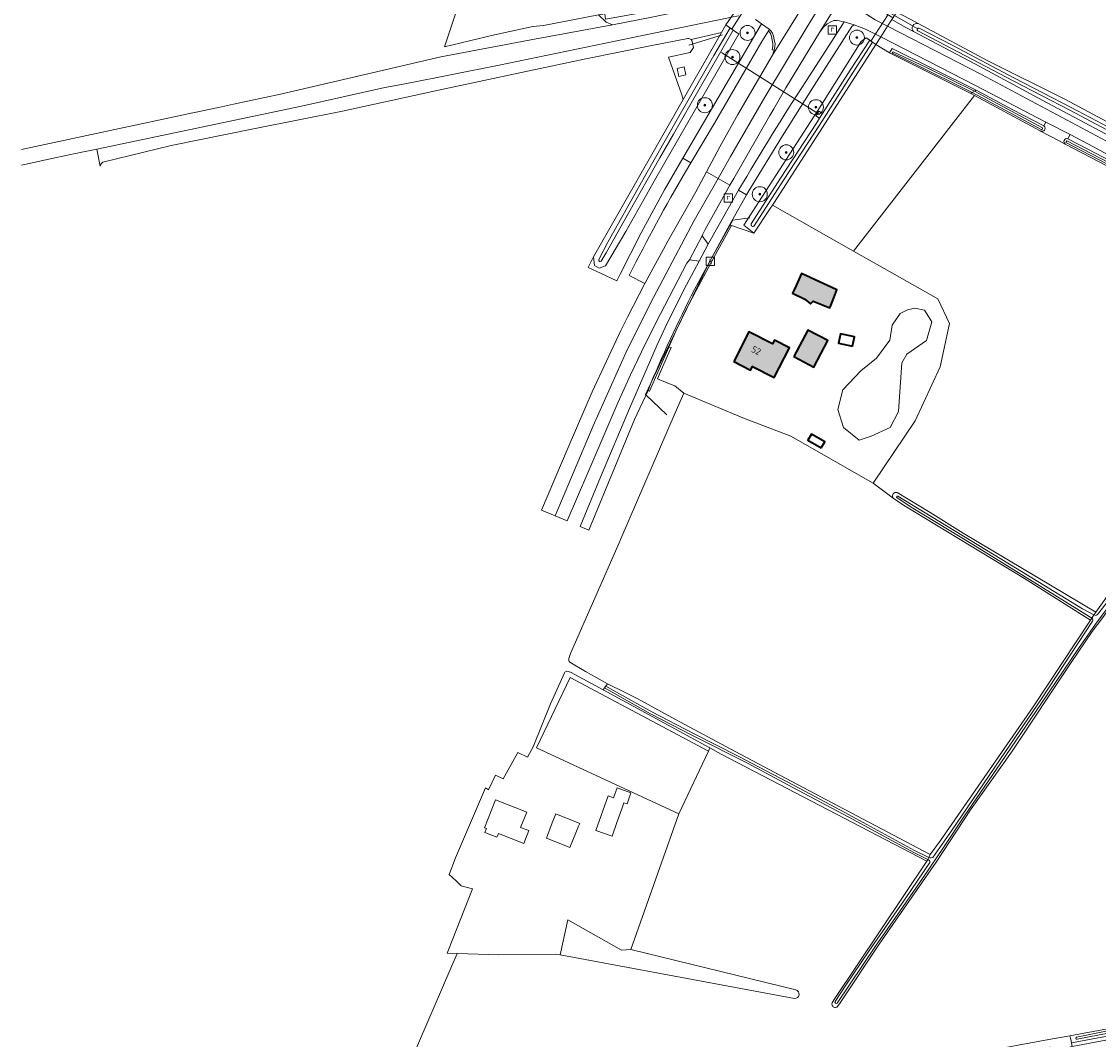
# Model space of a CAD drawing. Header units: metres. Extents: x 200031 to 204075, y 460125 to 464703.
# Tile 12 of 178: x 200040 to 200327, y 462849 to 463121. Entities that reach past the tile are written whole.
import ezdxf
from ezdxf.enums import TextEntityAlignment as Align

# ---------------------------------------------------------------- set-up
doc = ezdxf.new("R2010")
doc.units = ezdxf.units.M
doc.header["$LTSCALE"] = 2
doc.layers.get('0').update_dxf_attribs({"color": 253, "lineweight": 25})
for name, color, linetype, lineweight in [('B-WE-GR-BOOM-S', 253, 'Continuous', 25), ('B-WE-GR-BOOMTEELT-GV', 253, 'Continuous', 13), ('B-WE-GR-BOUWLAND-GV', 253, 'Continuous', 13), ('B-WE-GR-GRAS-GV', 253, 'Continuous', 13), ('B-WE-IE-TERREINAFSCHEIDING_KUNSTMATIG_MUUR-G', 253, 'IE-TERREINAFSCHEIDING-KUNSTMATIG-DICHT', 18), ('B-WE-KW-KUNSTWERK_DUIKER-G', 253, 'Continuous', 18), ('B-WE-OG-BEBOUWING-GV', 253, 'Continuous', 35), ('B-WE-OG-BEBOUWING-T18', 253, 'Continuous', 18), ('B-WE-OG-BEBOUWING_SCHUUR-GV', 253, 'Continuous', 35), ('B-WE-OG-TERREIN_CULTUURSCHEIDING-GV', 253, 'Continuous', 18), ('B-WE-OG-TERREIN_ERF-GV', 253, 'Continuous', 18), ('B-WE-OG-TERREIN_ONBEGROEID-GV', 253, 'Continuous', 18), ('B-WE-OG-WATER_MEER-GV', 253, 'Continuous', 18), ('B-WE-OG-WATER_SLOOT-GV', 253, 'Continuous', 18), ('B-WE-OG-WEG-GV', 253, 'Continuous', 18), ('B-WE-RI-GWA_KOLK-S', 253, 'Continuous', 25), ('B-WE-RI-GWA_RIOOLPUT-S', 253, 'Continuous', 25), ('B-WE-VH-ONVERHARD-GV', 253, 'Continuous', 18), ('B-WE-VH-VERHARDING_ASFALT-GV', 253, 'Continuous', 18), ('B-WE-VH-VERHARDING_BETON-A', 254, 'Continuous', 25), ('B-WE-VH-VERHARDING_BETON-GV', 253, 'Continuous', 18), ('B-WE-VH-VERHARDING_BETONSTRAATSTEEN-GV', 253, 'Continuous', 18), ('B-WE-VH-VERHARDING_GRASBETONSTEEN-GV', 253, 'Continuous', 18)]:
    doc.layers.add(name, color=color, linetype=linetype, lineweight=lineweight)
doc.styles.add('NLCS-ISO', font='NLCS-ISO.ttf')
doc.styles.add('NLCS-ISO-M1000-T18', font='NLCS-ISO.ttf', dxfattribs={"height": 1.8})
doc.linetypes.add('IE-TERREINAFSCHEIDING-KUNSTMATIG-DICHT', pattern='A,8,-1,[82,NLCS.SHX,S=0.75,R=90,X=0,Y=0],-1', length=10)

# ---------------------------------------------------------------- blocks, each defined once
blk = doc.blocks.new('SRI-KOLK-SO')
at = {"color": 0, "linetype": 'ByBlock', "lineweight": 18}
blk.add_lwpolyline([(-1.125, -1.125), (1.125, -1.125), (1.125, 1.125), (-1.125, 1.125)], close=True, dxfattribs=at)
at = {"color": 0, "linetype": 'ByBlock', "lineweight": 18, "style": 'NLCS-ISO'}
blk.add_text('k', height=1.5, dxfattribs=at).set_placement((0, 0), align=Align.MIDDLE_CENTER)
blk = doc.blocks.new('SRI-PUT_INSPECTIEPUT_RIOOLPUT-SO')
at = {"color": 0, "linetype": 'ByBlock', "lineweight": 18}
blk.add_lwpolyline([(-1.12, -1.12), (1.12, -1.12), (1.12, 1.12), (-1.12, 1.12)], close=True, dxfattribs=at)
at = {"color": 0, "linetype": 'ByBlock', "lineweight": 18, "style": 'NLCS-ISO'}
blk.add_text('r', height=1.5, dxfattribs=at).set_placement((0, 0.28), align=Align.MIDDLE_CENTER)
blk = doc.blocks.new('SGR-BOOM_01-SO')
at = {"linetype": 'ByBlock', "lineweight": 18}
h = blk.add_hatch(color=0, dxfattribs=at)
h.dxf.hatch_style = 1
edge = h.paths.add_edge_path()
edge.add_arc((0, 0), 0.25, 0, 360)
at = {"color": 0, "linetype": 'ByBlock', "lineweight": 18}
for radius in [2, 0.25]:
    blk.add_circle((0, 0), radius, dxfattribs=at)

msp = doc.modelspace()

# ---------------------------------------------------------------- hatches: boundary and pattern name
at = {"layer": 'B-WE-VH-VERHARDING_BETON-A'}
h = msp.add_hatch(color=256, dxfattribs=at)
h.dxf.hatch_style = 1
h.paths.add_polyline_path([(200248.521, 463046.833), (200250.033, 463045.552), (200250.687, 463046.247), (200255.169, 463044.476), (200255.255, 463044.705), (200255.914, 463046.461), (200256.987, 463049.317), (200247.625, 463053.614), (200246.143, 463050.437), (200245.612, 463049.297), (200245.17, 463048.351)])
h = msp.add_hatch(color=256, dxfattribs=at)
h.dxf.hatch_style = 1
h.paths.add_polyline_path([(200229.558, 463030.158), (200234.007, 463027.907), (200234.499, 463028.879), (200240.29, 463025.911), (200244.358, 463033.85), (200240.39, 463035.884), (200239.888, 463034.905), (200233.585, 463038.117)])
h = msp.add_hatch(color=256, dxfattribs=at)
h.dxf.hatch_style = 1
h.paths.add_polyline_path([(200245.594, 463031.469), (200250.919, 463028.704), (200254.608, 463035.807), (200249.283, 463038.573)])

# ---------------------------------------------------------------- linework, layer by layer
at = {"layer": 'B-WE-GR-BOOMTEELT-GV', "flags": 128}
msp.add_lwpolyline([(200276.588, 463121.403), (200278.696, 463120.277), (200297.313, 463110.335), (200317.842, 463100.091), (200338.916, 463088.846), (200351.977, 463081.717), (200363.344, 463075.683)], dxfattribs=at)
at = {"layer": 'B-WE-GR-BOUWLAND-GV', "flags": 128}
for points in [[(200324.628, 462961.171), (200307.026, 462972.298), (200274.789, 462991.898), (200272.071, 462993.716), (200266.697, 462997.727), (200244.736, 463010.295), (200232.367, 463014.958), (200216.216, 463021.746), (200213.936, 463016.468), (200199.45, 462982.928), (200198.969, 462981.835), (200185.972, 462952.315), (200185.567, 462951.025)], [(200185.855, 462949.985), (200189.966, 462947.492), (200195.872, 462944.286), (200200.439, 462942.005), (200203.774, 462940.37), (200213.969, 462934.742), (200229.918, 462926.246), (200252.6, 462914.218), (200281.949, 462898.756), (200284.637, 462902.443), (200309.339, 462938.119), (200324.628, 462961.171)]]:
    msp.add_lwpolyline(points, dxfattribs=at)
at = {"layer": 'B-WE-GR-BOUWLAND-GV'}
msp.add_lwpolyline([(200185.567, 462951.025, 0.2787701), (200185.855, 462949.985)], format="xyb", dxfattribs=at)
at = {"layer": 'B-WE-GR-GRAS-GV', "flags": 128}
for points in [[(200197.165, 463119.973), (200207.719, 463121.955), (200230.217, 463126.718), (200232.323, 463127.081), (200233.436, 463128.707), (200207.371, 463123.537), (200195.3, 463121.487), (200195.128, 463122.86), (200193.514, 463122.557), (200195.475, 463120.671)], [(200240.378, 463072.631), (200239.856, 463071.852), (200261.452, 463059.633), (200293.754, 463101.067), (200292.718, 463101.632), (200271.106, 463112.47), (200267.401, 463114.724)], [(200216.76, 463106.563), (200214.864, 463106.166), (200214.411, 463108.33), (200216.306, 463108.727)]]:
    msp.add_lwpolyline(points, close=True, dxfattribs=at)
for points in [[(200278.696, 463120.277), (200276.588, 463121.403), (200272.985, 463123.327), (200272.032, 463121.872), (200271.699, 463121.358), (200275.212, 463119.301), (200277.433, 463118.129)], [(200216.09, 463100.066), (200226.253, 463117.872), (200218.196, 463115.988)], [(200218.478, 463115.472), (200218.831, 463113.884), (200217.953, 463112.548), (200212.094, 463111.29), (200215.677, 463101.226), (200216.09, 463100.066)], [(200340.276, 463076.486), (200317.892, 463088.162), (200316.319, 463088.983), (200311.368, 463091.621), (200311.275, 463091.671), (200298.307, 463098.58), (200293.754, 463101.067), (200261.452, 463059.633), (200283.966, 463046.894), (200287.048, 463040.331), (200284.606, 463028.747), (200277.938, 463014.385), (200266.697, 462997.727), (200272.071, 462993.716)], [(200273.106, 462995.21), (200281.875, 462989.947), (200290.718, 462984.371), (200326.102, 462963.376), (200346.426, 462991.781), (200351.884, 463000), (200363.101, 463016.887), (200374.456, 463033.306), (200386.041, 463051.723), (200383.398, 463053.176), (200370.625, 463060.233), (200361.904, 463064.906), (200357.884, 463067.06), (200357.876, 463067.064), (200355.271, 463068.459), (200340.276, 463076.486)], [(200327.956, 462961.925), (200325.106, 462958.177), (200319.46, 462949.951), (200303.564, 462925.989), (200292.645, 462910.683), (200283.476, 462896.742), (200268.302, 462874.807), (200257.945, 462859.165), (200257.241, 462858.205)], [(200255.785, 462859.23), (200256.305, 462860.101), (200281.033, 462896.95), (200226.175, 462925.519), (200223.186, 462927.147), (200222.798, 462926.252), (200214.9, 462909.623), (200202.118, 462873.458), (200246.064, 462862.626)], [(200202.118, 462873.458), (200199.604, 462873.265), (200185.337, 462881.31), (200183.253, 462872.012), (200245.716, 462860.356)], [(200166.905, 462871.988), (200155.822, 462872.365), (200131.501, 462816.101), (200153.148, 462819.54), (200153.219, 462819.29), (200169.645, 462822.623), (200174.512, 462823.532), (200179.412, 462824.448), (200179.98, 462824.554), (200237.394, 462835.283), (200240.53, 462835.869), (200313.54, 462849.38), (200319.183, 462850.425), (200334.012, 462853.169), (200358.217, 462857.649), (200369.238, 462859.894), (200385.458, 462863.021), (200396.886, 462865.023), (200400.53, 462865.479), (200401.29, 462865.62)], [(200246.064, 462862.626), (200202.118, 462873.458)], [(200245.716, 462860.356), (200183.253, 462872.012), (200181.915, 462872.16), (200166.905, 462871.988)]]:
    msp.add_lwpolyline(points, dxfattribs=at)
at = {"layer": 'B-WE-GR-GRAS-GV'}
for points in [[(200277.433, 463118.129, -0.7262272), (200278.696, 463120.277)], [(200218.196, 463115.988, -0.1457714), (200218.478, 463115.472)], [(200272.071, 462993.716, -0.7782668), (200273.106, 462995.21)], [(200246.064, 462862.626, -0.931272), (200245.716, 462860.356)], [(200245.716, 462860.356, 0.931272), (200246.064, 462862.626)], [(200255.816, 462858.471, -0.2174053), (200255.785, 462859.23)], [(200257.241, 462858.205, -0.4939828), (200255.816, 462858.471)]]:
    msp.add_lwpolyline(points, format="xyb", dxfattribs=at)
at = {"layer": 'B-WE-IE-TERREINAFSCHEIDING_KUNSTMATIG_MUUR-G', "flags": 128}
for points in [[(200230.001, 463118.066), (200228.153, 463119.433)], [(200267.401, 463114.724), (200264.798, 463116.504)]]:
    msp.add_lwpolyline(points, dxfattribs=at)
at = {"layer": 'B-WE-KW-KUNSTWERK_DUIKER-G', "flags": 128}
for points in [[(200228.901, 463118.728), (200244.785, 463143.481)], [(200266.128, 463115.549), (200270.75, 463122.693)], [(200271.623, 463122.849), (200278.619, 463118.834)], [(200217.563, 463114.478), (200226.516, 463117.258)], [(200226.293, 463112.544), (200252.408, 463096.009)], [(200233.849, 463068.475), (200229.264, 463067.843), (200223.099, 463056.777), (200209.661, 463029.11), (200206.025, 463021.364), (200211.716, 463015.989)]]:
    msp.add_lwpolyline(points, dxfattribs=at)
at = {"layer": 'B-WE-OG-BEBOUWING-GV', "flags": 128}
for points in [[(200248.521, 463046.833), (200250.033, 463045.552), (200250.687, 463046.247), (200255.169, 463044.476), (200255.255, 463044.705), (200255.914, 463046.461), (200256.987, 463049.317), (200247.625, 463053.614), (200246.143, 463050.437), (200245.612, 463049.297), (200245.17, 463048.351)], [(200229.558, 463030.158), (200234.007, 463027.907), (200234.499, 463028.879), (200240.29, 463025.911), (200244.358, 463033.85), (200240.39, 463035.884), (200239.888, 463034.905), (200233.585, 463038.117)], [(200245.594, 463031.469), (200250.919, 463028.704), (200254.608, 463035.807), (200249.283, 463038.573)]]:
    msp.add_lwpolyline(points, close=True, dxfattribs=at)
at = {"layer": 'B-WE-OG-BEBOUWING_SCHUUR-GV', "flags": 128}
for points in [[(200261.168, 463034.288), (200261.701, 463036.789), (200257.96, 463037.585), (200257.428, 463035.084)], [(200252.845, 463007.151), (200253.803, 463008.789), (200250.287, 463010.846), (200249.329, 463009.207)]]:
    msp.add_lwpolyline(points, close=True, dxfattribs=at)
at = {"layer": 'B-WE-OG-TERREIN_CULTUURSCHEIDING-GV', "flags": 128}
for points in [[(200218.196, 463115.988), (200226.253, 463117.872), (200227.409, 463119.897), (200228.817, 463121.955), (200228.102, 463121.809), (200208.223, 463117.748), (200166.946, 463109.162), (200141.898, 463104.208), (200136.458, 463103.226), (200114.243, 463098.212), (200059.676, 463086.783), (200060.629, 463082.26)], [(200365.433, 463071.136), (200358.702, 463074.896), (200337.158, 463086.362), (200313.082, 463099.169), (200293.804, 463109.493), (200277.433, 463118.129), (200275.212, 463119.301), (200271.699, 463121.358), (200270.528, 463119.551), (200295.548, 463106.728), (200338.232, 463083.969), (200365.39, 463069.895), (200377.804, 463063.58), (200385, 463060.706), (200390.024, 463059.06), (200396.472, 463057.266), (200411.595, 463054.153), (200434.091, 463049.9), (200438.876, 463049.072), (200439.3, 463050.397), (200432.988, 463051.406), (200416.086, 463054.597), (200400.966, 463057.493), (200390.652, 463059.558)], [(200061.354, 463083.324), (200079.547, 463087.771), (200101.888, 463092.292), (200125.196, 463096.945), (200150, 463102.343), (200173.305, 463107.292), (200190.106, 463110.835), (200207.711, 463114.437), (200217.32, 463116.28)]]:
    msp.add_lwpolyline(points, dxfattribs=at)
at = {"layer": 'B-WE-OG-TERREIN_CULTUURSCHEIDING-GV'}
for points in [[(200217.32, 463116.28, -0.2349316), (200218.196, 463115.988)], [(200060.629, 463082.26, -0.16393), (200061.354, 463083.324)]]:
    msp.add_lwpolyline(points, format="xyb", dxfattribs=at)
at = {"layer": 'B-WE-OG-TERREIN_CULTUURSCHEIDING-GV', "flags": 128}
for points in [[(200268.709, 463116.742), (200267.401, 463114.724), (200271.106, 463112.47), (200271.756, 463113.625), (200294.205, 463102.493), (200303.991, 463097.306), (200312.173, 463093.012), (200312.789, 463093.987), (200294.015, 463103.716)], [(200318.622, 463089.527), (200323.933, 463086.813), (200344.741, 463075.931), (200358.76, 463068.258), (200359.145, 463069.054), (200325.459, 463087.422), (200319.218, 463090.656)], [(200396.521, 462862.794), (200396.457, 462863.125), (200387.032, 462861.537), (200361.859, 462856.711), (200335.288, 462851.462), (200319.555, 462848.55), (200319.767, 462847.514), (200361.818, 462855.488), (200396.687, 462861.856)]]:
    msp.add_lwpolyline(points, close=True, dxfattribs=at)
at = {"layer": 'B-WE-OG-TERREIN_ERF-GV', "flags": 128}
for points in [[(200168.169, 463161.193), (200152.368, 463114.071), (200165.756, 463117.229), (200175.927, 463119.447), (200178.772, 463119.789), (200193.514, 463122.557)], [(200180.64, 462938.918), (200176.019, 462927.476), (200174.584, 462924.727), (200171.949, 462925.952), (200168.036, 462918.93), (200165.973, 462919.855), (200164.182, 462916.019), (200163.326, 462916.51), (200155.37, 462897.875), (200153.666, 462893.4), (200155.603, 462891.592), (200156.894, 462890.385), (200159.867, 462889.631), (200153.512, 462873.333), (200153.133, 462872.456), (200155.822, 462872.365), (200166.905, 462871.988), (200181.915, 462872.16), (200183.253, 462872.012), (200185.337, 462881.31), (200199.604, 462873.265), (200202.118, 462873.458), (200214.9, 462909.623), (200205.259, 462914.033), (200176.897, 462927.17), (200185.908, 462945.886), (200222.798, 462926.252), (200223.186, 462927.147), (200194.71, 462942.652), (200186.015, 462947.321), (200185.069, 462947.578)], [(200184.378, 462947.141), (200182.495, 462942.798), (200180.64, 462938.918)]]:
    msp.add_lwpolyline(points, dxfattribs=at)
for points in [[(200239.856, 463071.852), (200239.261, 463070.964), (200234.881, 463064.428), (200228.933, 463066.426), (200225.268, 463059.85), (200219.481, 463049.136), (200216.598, 463043.479), (200214.21, 463038.411), (200212.247, 463033.998), (200212.849, 463033.877), (200209.917, 463027.252), (200209.222, 463025.593), (200212.421, 463024.237), (200213.814, 463023.711), (200216.216, 463021.746), (200232.367, 463014.958), (200244.736, 463010.295), (200266.697, 462997.727), (200277.938, 463014.385), (200284.606, 463028.747), (200287.048, 463040.331), (200283.966, 463046.894), (200261.452, 463059.633)], [(200247.625, 463053.614), (200256.987, 463049.317), (200255.914, 463046.461), (200255.255, 463044.705), (200255.169, 463044.476), (200250.687, 463046.247), (200250.033, 463045.552), (200248.521, 463046.833), (200245.17, 463048.351), (200245.612, 463049.297), (200246.143, 463050.437)], [(200271.168, 463035.842), (200271.796, 463039.821), (200273.89, 463042.962), (200275.82, 463043.927), (200277.786, 463044.405), (200280.399, 463043.866), (200282.33, 463040.732), (200280.966, 463035.751), (200275.721, 463032.117), (200274.376, 463029.828), (200273.502, 463016.839), (200271.283, 463012.598), (200266.202, 463010.233), (200263.001, 463009.248), (200258.813, 463012.598), (200257.319, 463017.415), (200258.604, 463022.65), (200263.42, 463027.675), (200267.608, 463031.026)], [(200240.29, 463025.911), (200234.499, 463028.879), (200234.007, 463027.907), (200229.558, 463030.158), (200233.585, 463038.117), (200239.888, 463034.905), (200240.39, 463035.884), (200244.358, 463033.85)], [(200250.919, 463028.704), (200245.594, 463031.469), (200249.283, 463038.573), (200254.608, 463035.807)], [(200200.226, 462912.514), (200199.663, 462910.925), (200198.37, 462907.274), (200197.09, 462903.659), (200192.796, 462905.18), (200196.046, 462914.358), (200197.489, 462913.847), (200198.421, 462916.476), (200202.123, 462915.165), (200201.664, 462913.87), (200201.077, 462912.212)], [(200166.401, 462903.337), (200163.182, 462904.611), (200163.606, 462905.682), (200163.078, 462905.891), (200166.028, 462913.343), (200174.326, 462910.059), (200172.713, 462905.984), (200174.912, 462905.113), (200173.55, 462901.674), (200166.8, 462904.345)], [(200179.585, 462903.114), (200181.127, 462907.205), (200182.098, 462909.626), (200188.477, 462906.983), (200188.18, 462906.29), (200187.44, 462904.562), (200185.963, 462901.025), (200185.801, 462900.636), (200185.364, 462900.81), (200181.628, 462902.3)]]:
    msp.add_lwpolyline(points, close=True, dxfattribs=at)
at = {"layer": 'B-WE-OG-TERREIN_ERF-GV'}
msp.add_lwpolyline([(200185.069, 462947.578, 0.3131272), (200184.378, 462947.141)], format="xyb", dxfattribs=at)
at = {"layer": 'B-WE-OG-TERREIN_ONBEGROEID-GV', "flags": 128}
msp.add_lwpolyline([(200185.908, 462945.886), (200176.897, 462927.17), (200205.259, 462914.033), (200214.9, 462909.623), (200222.798, 462926.252)], close=True, dxfattribs=at)
at = {"layer": 'B-WE-OG-WATER_MEER-GV', "flags": 128}
msp.add_lwpolyline([(200266.202, 463010.233), (200271.283, 463012.598), (200273.502, 463016.839), (200274.376, 463029.828), (200275.721, 463032.117), (200280.966, 463035.751), (200282.33, 463040.732), (200280.399, 463043.866), (200277.786, 463044.405), (200275.82, 463043.927), (200273.89, 463042.962), (200271.796, 463039.821), (200271.168, 463035.842), (200267.608, 463031.026), (200263.42, 463027.675), (200258.604, 463022.65), (200257.319, 463017.415), (200258.813, 463012.598), (200263.001, 463009.248)], close=True, dxfattribs=at)
at = {"layer": 'B-WE-OG-WATER_SLOOT-GV', "flags": 128}
for points in [[(200228.552, 463119.138), (200228.153, 463119.433), (200227.409, 463119.897), (200226.253, 463117.872), (200216.09, 463100.066), (200192.108, 463058.048), (200192.402, 463055.795), (200193.694, 463055.053), (200195.373, 463055.699), (200200.743, 463064.819), (200208.793, 463079.05), (200212.873, 463086.14), (200230.93, 463117.524), (200230.001, 463118.066), (200229.348, 463118.549), (200220.689, 463103.395), (200213.433, 463090.773), (200209.83, 463084.485), (200201.528, 463069.915), (200195.483, 463059.166), (200194.206, 463056.883)], [(200193.534, 463057.345), (200195.934, 463062.018), (200205.707, 463079.443), (200214.918, 463095.487), (200224.188, 463111.775), (200228.552, 463119.138)], [(200194.206, 463056.883), (200195.483, 463059.166), (200201.528, 463069.915), (200209.83, 463084.485), (200213.433, 463090.773), (200220.689, 463103.395), (200229.348, 463118.549), (200228.552, 463119.138), (200224.188, 463111.775), (200214.918, 463095.487), (200205.707, 463079.443), (200195.934, 463062.018), (200193.534, 463057.345)], [(200363.344, 463075.683), (200351.977, 463081.717), (200338.916, 463088.846), (200317.842, 463100.091), (200297.313, 463110.335), (200278.696, 463120.277)], [(200234.19, 463066.897), (200242, 463079.084), (200251.56, 463093.71), (200252.386, 463095.01), (200251.461, 463095.709), (200252.215, 463096.881), (200253.196, 463096.285), (200260.561, 463107.877), (200265.78, 463115.833), (200264.798, 463116.504), (200263.5, 463115.521), (200252.747, 463098.371), (200236.241, 463072.7), (200232.266, 463066.517), (200234.881, 463064.428), (200239.261, 463070.964)], [(200277.433, 463118.129), (200293.804, 463109.493), (200313.082, 463099.169), (200337.158, 463086.362), (200358.702, 463074.896), (200365.433, 463071.136)], [(200364.483, 463073.031), (200360.786, 463074.962), (200351.513, 463079.986), (200336.037, 463088.25), (200319.138, 463097.154), (200304.04, 463105.007), (200287.567, 463113.659), (200278.581, 463118.344)], [(200278.581, 463118.344), (200287.567, 463113.659), (200304.04, 463105.007), (200319.138, 463097.154), (200336.037, 463088.25), (200351.513, 463079.986), (200360.786, 463074.962), (200364.483, 463073.031)], [(200278.959, 463119.068), (200287.945, 463114.382), (200304.418, 463105.731), (200319.517, 463097.878), (200336.419, 463088.971), (200351.899, 463080.705), (200361.169, 463075.683), (200364.808, 463073.783)], [(200364.808, 463073.783), (200361.169, 463075.683), (200351.899, 463080.705), (200336.419, 463088.971), (200319.517, 463097.878), (200304.418, 463105.731), (200287.945, 463114.382), (200278.959, 463119.068)], [(200252.366, 463093.191), (200261.366, 463107.357), (200266.571, 463115.292), (200265.78, 463115.833), (200260.561, 463107.877), (200253.196, 463096.285), (200252.386, 463095.01), (200251.56, 463093.71), (200242, 463079.084), (200234.19, 463066.897)], [(200239.261, 463070.964), (200239.856, 463071.852), (200240.378, 463072.631), (200267.401, 463114.724), (200266.571, 463115.292), (200261.366, 463107.357), (200252.366, 463093.191), (200242.804, 463078.563), (200234.996, 463066.38)], [(200272.019, 463112.695), (200280.712, 463108.643), (200293.754, 463102.232), (200294.205, 463102.493), (200271.756, 463113.625), (200271.106, 463112.47), (200292.718, 463101.632), (200293.109, 463101.858), (200292.411, 463102.231), (200278.098, 463109.373), (200271.878, 463112.373)], [(200271.878, 463112.373), (200278.098, 463109.373), (200292.411, 463102.231), (200293.109, 463101.858), (200293.754, 463102.232), (200280.712, 463108.643), (200272.019, 463112.695)], [(200293.754, 463102.232), (200293.109, 463101.858), (200304.58, 463095.737), (200311.519, 463092.023)], [(200312.318, 463092.936), (200312.173, 463093.012), (200303.991, 463097.306), (200294.205, 463102.493), (200293.754, 463102.232), (200298.777, 463099.463)], [(200311.849, 463092.498), (200298.777, 463099.463), (200293.754, 463102.232)], [(200311.519, 463092.023), (200304.58, 463095.737), (200293.109, 463101.858), (200292.718, 463101.632), (200293.754, 463101.067), (200298.307, 463098.58), (200311.275, 463091.671), (200311.368, 463091.621)], [(200298.777, 463099.463), (200311.849, 463092.498)], [(200234.996, 463066.38), (200242.804, 463078.563), (200252.366, 463093.191)], [(200317.892, 463088.162), (200340.276, 463076.486), (200355.271, 463068.459), (200357.876, 463067.064), (200357.884, 463067.06)], [(200358.76, 463068.258), (200344.741, 463075.931), (200323.933, 463086.813), (200318.622, 463089.527), (200318.54, 463089.569)], [(200326.499, 462962.747), (200328.842, 462965.621), (200338.847, 462979.833), (200351.051, 462997.548), (200360.857, 463012.098), (200364.877, 463017.669), (200367.511, 463021.984), (200377.351, 463036.868), (200386.627, 463050.651), (200386.651, 463050.697), (200386.041, 463051.723), (200374.456, 463033.306), (200363.101, 463016.887), (200351.884, 463000), (200346.426, 462991.781), (200326.102, 462963.376), (200325.949, 462963.163), (200325.571, 462962.593)], [(200370.818, 463025.89), (200376.654, 463034.637), (200386.891, 463050.294), (200386.651, 463050.697), (200386.627, 463050.651), (200377.351, 463036.868), (200367.511, 463021.984), (200364.877, 463017.669), (200360.857, 463012.098), (200351.051, 462997.548), (200338.847, 462979.833), (200328.842, 462965.621), (200326.499, 462962.747)], [(200370.286, 463024.874), (200366.087, 463018.197), (200354.708, 463001.528), (200353.677, 463000), (200337.206, 462975.576), (200332.011, 462968.252), (200325.945, 462960.161), (200321.421, 462953.688), (200311.551, 462939.089), (200300.778, 462923.221), (200291.076, 462909.008), (200285.491, 462900.584), (200279.835, 462892.334), (200273.862, 462883.742), (200267.318, 462874.318), (200257.082, 462859.095)], [(200257.082, 462859.095), (200267.318, 462874.318), (200273.862, 462883.742), (200279.835, 462892.334), (200285.491, 462900.584), (200291.076, 462909.008), (200300.778, 462923.221), (200311.551, 462939.089), (200321.421, 462953.688), (200325.945, 462960.161), (200332.011, 462968.252), (200337.206, 462975.576), (200353.677, 463000), (200354.708, 463001.528), (200366.087, 463018.197), (200370.286, 463024.874)], [(200257.241, 462858.205), (200257.945, 462859.165), (200268.302, 462874.807), (200283.476, 462896.742), (200292.645, 462910.683), (200303.564, 462925.989), (200319.46, 462949.951), (200325.106, 462958.177), (200327.956, 462961.925), (200339.449, 462978.149), (200354.416, 463000.256), (200366.172, 463017.623), (200370.429, 463024.549), (200370.672, 463024.9), (200370.612, 463024.929)], [(200272.071, 462993.716), (200274.789, 462991.898), (200307.026, 462972.298), (200324.628, 462961.171), (200325.011, 462961.748)], [(200325.011, 462961.748), (200315.143, 462967.85), (200293.265, 462981.383), (200276.856, 462991.358), (200272.99, 462993.894)], [(200272.99, 462993.894), (200276.856, 462991.358), (200293.265, 462981.383), (200315.143, 462967.85), (200325.011, 462961.748)], [(200273.256, 462994.288), (200280.545, 462989.874), (200304.625, 462975.16), (200322.498, 462964.271), (200325.571, 462962.593), (200325.949, 462963.163), (200326.102, 462963.376), (200290.718, 462984.371), (200281.875, 462989.947), (200273.106, 462995.21)], [(200325.011, 462961.748), (200325.571, 462962.593), (200322.498, 462964.271), (200304.625, 462975.16), (200280.545, 462989.874), (200273.256, 462994.288)], [(200325.011, 462961.748), (200324.628, 462961.171), (200309.339, 462938.119), (200284.637, 462902.443), (200281.949, 462898.756), (200281.55, 462897.97), (200281.839, 462897.832)], [(200325.571, 462962.593), (200325.011, 462961.748)], [(200282.616, 462897.907), (200287.616, 462905.022), (200301.97, 462926.198), (200311.63, 462940.207), (200325.183, 462960.922)], [(200325.183, 462960.922), (200311.63, 462940.207), (200301.97, 462926.198), (200287.616, 462905.022), (200282.616, 462897.907)], [(200281.714, 462897.159), (200281.258, 462897.394), (200281.033, 462896.95), (200256.305, 462860.101), (200255.785, 462859.23)], [(200256.542, 462859.594), (200259.424, 462863.864), (200265.558, 462872.984), (200275.218, 462886.913), (200281.8, 462896.612)], [(200281.8, 462896.612), (200275.218, 462886.913), (200265.558, 462872.984), (200259.424, 462863.864), (200256.542, 462859.594)], [(200281.839, 462897.832), (200281.55, 462897.97), (200281.258, 462897.394), (200281.714, 462897.159)], [(200396.886, 462865.023), (200385.458, 462863.021), (200369.238, 462859.894), (200358.217, 462857.649), (200334.012, 462853.169), (200319.183, 462850.425), (200319.378, 462849.534), (200319.555, 462848.55), (200335.288, 462851.462), (200361.859, 462856.711), (200387.032, 462861.537), (200396.457, 462863.125), (200397.101, 462863.234)], [(200320.95, 462850.047), (200328.838, 462851.609), (200345.817, 462854.965), (200366.736, 462858.911), (200374.602, 462860.681), (200396.157, 462864.67), (200396.595, 462864.751)], [(200396.595, 462864.751), (200396.157, 462864.67), (200374.602, 462860.681), (200366.736, 462858.911), (200345.817, 462854.965), (200328.838, 462851.609), (200320.95, 462850.047)], [(200396.727, 462863.894), (200396.331, 462863.776), (200360.136, 462857.077), (200343.995, 462853.931), (200321.063, 462849.478)], [(200321.063, 462849.478), (200343.995, 462853.931), (200360.136, 462857.077), (200396.331, 462863.776), (200396.727, 462863.894)]]:
    msp.add_lwpolyline(points, dxfattribs=at)
at = {"layer": 'B-WE-OG-WATER_SLOOT-GV'}
for points in [[(200278.696, 463120.277, 0.7262272), (200277.433, 463118.129)], [(200278.581, 463118.344, -0.7393875), (200278.959, 463119.068)], [(200278.959, 463119.068, 0.7393875), (200278.581, 463118.344)], [(200271.878, 463112.373, -0.7474812), (200272.019, 463112.695)], [(200272.019, 463112.695, 0.7474812), (200271.878, 463112.373)], [(200311.368, 463091.621, 0.8174075), (200312.318, 463092.936)], [(200311.849, 463092.498, -0.6636602), (200311.519, 463092.023)], [(200311.519, 463092.023, 0.6636602), (200311.849, 463092.498)], [(200318.54, 463089.569, 0.8148245), (200317.892, 463088.162)], [(200234.996, 463066.38, -0.9208764), (200234.19, 463066.897)], [(200234.19, 463066.897, 0.9208764), (200234.996, 463066.38)], [(200194.206, 463056.883, -0.7339914), (200193.534, 463057.345)], [(200193.534, 463057.345, 0.7339914), (200194.206, 463056.883)], [(200273.106, 462995.21, 0.7782668), (200272.071, 462993.716)], [(200272.99, 462993.894, -0.6522598), (200273.256, 462994.288)], [(200273.256, 462994.288, 0.6522598), (200272.99, 462993.894)], [(200325.183, 462960.922, 0.4472106), (200325.011, 462961.748)], [(200325.011, 462961.748, -0.4472106), (200325.183, 462960.922)], [(200325.571, 462962.593, 0.3582672), (200326.499, 462962.747)], [(200326.499, 462962.747, -0.3582672), (200325.571, 462962.593)], [(200281.8, 462896.612, 0.379232), (200281.714, 462897.159)], [(200281.714, 462897.159, -0.379232), (200281.8, 462896.612)], [(200281.839, 462897.832, 0.131958), (200282.616, 462897.907)], [(200282.616, 462897.907, -0.131958), (200281.839, 462897.832)], [(200255.785, 462859.23, 0.2174053), (200255.816, 462858.471)], [(200255.816, 462858.471, 0.4939828), (200257.241, 462858.205)], [(200257.082, 462859.095, -0.7631493), (200256.542, 462859.594)], [(200256.542, 462859.594, 0.7631493), (200257.082, 462859.095)], [(200321.063, 462849.478, -0.8167737), (200320.95, 462850.047)], [(200320.95, 462850.047, 0.8167737), (200321.063, 462849.478)]]:
    msp.add_lwpolyline(points, format="xyb", dxfattribs=at)
at = {"layer": 'B-WE-OG-WATER_SLOOT-GV', "flags": 128}
for points in [[(200358.417, 463067.908), (200358.12, 463067.444), (200339.597, 463077.407), (200318.11, 463088.567), (200318.366, 463089.043), (200340.743, 463077.37), (200355.743, 463069.341)], [(200358.12, 463067.444), (200358.417, 463067.908), (200355.743, 463069.341), (200340.743, 463077.37), (200318.366, 463089.043), (200318.11, 463088.567), (200339.597, 463077.407)], [(200281.55, 462897.97), (200281.949, 462898.756), (200252.6, 462914.218), (200229.918, 462926.246), (200213.969, 462934.742), (200203.774, 462940.37), (200200.439, 462942.005), (200195.872, 462944.286), (200195.406, 462943.631), (200197.444, 462942.472), (200207.737, 462936.793), (200218.767, 462931.032), (200230.91, 462924.877), (200247.304, 462916.279), (200259.167, 462909.913), (200277.711, 462899.805)], [(200195.07, 462943.159), (200194.71, 462942.652), (200223.186, 462927.147), (200226.175, 462925.519), (200281.033, 462896.95), (200281.258, 462897.394), (200277.756, 462899.194), (200260.222, 462908.698), (200245.288, 462916.636), (200233.231, 462923.052), (200218.566, 462930.458), (200207.335, 462936.286)], [(200195.406, 462943.631), (200195.07, 462943.159), (200207.335, 462936.286), (200218.566, 462930.458), (200233.231, 462923.052), (200245.288, 462916.636), (200260.222, 462908.698), (200277.756, 462899.194), (200281.258, 462897.394), (200281.55, 462897.97), (200277.711, 462899.805), (200259.167, 462909.913), (200247.304, 462916.279), (200230.91, 462924.877), (200218.767, 462931.032), (200207.737, 462936.793), (200197.444, 462942.472)]]:
    msp.add_lwpolyline(points, close=True, dxfattribs=at)
at = {"layer": 'B-WE-OG-WEG-GV', "flags": 128}
for points in [[(200341.33, 463241.415), (200337.23, 463235.454), (200328.715, 463222.984), (200302.444, 463183.336), (200286.34, 463158.577), (200271.34, 463135.516), (200263.903, 463123.897), (200264.78, 463122.861), (200267.201, 463121.256), (200270.528, 463119.551), (200271.699, 463121.358), (200272.032, 463121.872), (200271.67, 463121.991), (200270.958, 463122.447), (200270.279, 463122.882)], [(200230.928, 463122.331), (200228.817, 463121.955), (200227.409, 463119.897), (200228.153, 463119.433), (200228.552, 463119.138), (200229.348, 463118.549), (200230.001, 463118.066), (200230.93, 463117.524), (200212.873, 463086.14), (200208.793, 463079.05), (200200.743, 463064.819), (200195.373, 463055.699), (200193.694, 463055.053), (200192.402, 463055.795), (200192.108, 463058.048), (200190.727, 463055.244), (200194.204, 463053.593), (200198.317, 463051.64), (200199.289, 463053.449), (200204.892, 463064.517), (200211.097, 463075.941), (200216.001, 463084.341), (200236.958, 463120.24)], [(200236.958, 463120.24), (200235.327, 463121.339)], [(200248.778, 463104.858), (200254.084, 463113.096), (200257.949, 463119.019), (200258.961, 463120.711), (200258.321, 463120.859), (200257.734, 463121.027), (200257.035, 463121.118), (200256.26, 463121.049), (200255.452, 463120.774), (200254.483, 463120.194), (200253.493, 463119.271), (200252.383, 463117.932), (200245.617, 463106.814)], [(200230.635, 463096.016), (200239.837, 463111.88), (200240.346, 463113.145), (200239.766, 463113.302), (200239.969, 463114.164), (200239.976, 463114.927), (200239.795, 463115.844), (200239.56, 463116.848), (200239.311, 463117.596), (200239.071, 463117.977), (200238.817, 463118.296), (200237.05, 463115.531), (200224.399, 463093.746), (200218.096, 463083.136), (200216.691, 463080.772)], [(200201.691, 463053.108), (200205.86, 463050.929), (200211.986, 463062.23), (200219.458, 463075.448), (200222.25, 463080.748), (200225.78, 463087.449), (200230.635, 463096.016)], [(200228.513, 463077.145), (200221.915, 463065.397), (200221.267, 463064.121), (200221.086, 463063.657), (200222.676, 463061.457), (200224.452, 463064.697), (200230.818, 463075.819)]]:
    msp.add_lwpolyline(points, dxfattribs=at)
msp.add_lwpolyline([(200234.881, 463064.428), (200232.266, 463066.517), (200236.241, 463072.7), (200252.747, 463098.371), (200263.5, 463115.521), (200264.798, 463116.504), (200265.78, 463115.833), (200266.571, 463115.292), (200267.401, 463114.724), (200268.709, 463116.742), (200264.7, 463118.741), (200261.602, 463119.953), (200261.044, 463119.489), (200250.944, 463103.749), (200242.496, 463090.373), (200233.559, 463075.684), (200232.943, 463074.597), (200228.456, 463066.674), (200228.694, 463066.551), (200228.933, 463066.426)], close=True, dxfattribs=at)
at = {"layer": 'B-WE-OG-WEG-GV'}
for points in [[(200245.617, 463106.814, 0.0040181), (200228.513, 463077.145)], [(200230.818, 463075.819, -0.0123863), (200248.778, 463104.858)], [(200216.691, 463080.772, 0.0178001), (200201.691, 463053.108)]]:
    msp.add_lwpolyline(points, format="xyb", dxfattribs=at)
at = {"layer": 'B-WE-VH-ONVERHARD-GV', "flags": 128}
for points in [[(200318.54, 463089.569), (200318.622, 463089.527), (200319.218, 463090.656), (200312.789, 463093.987), (200312.173, 463093.012), (200312.318, 463092.936)], [(200311.368, 463091.621), (200316.319, 463088.983), (200317.892, 463088.162)], [(200313.835, 462847.492), (200314.001, 462846.419), (200318.298, 462847.235), (200319.767, 462847.514), (200319.555, 462848.55), (200319.378, 462849.534), (200319.183, 462850.425), (200313.54, 462849.38)]]:
    msp.add_lwpolyline(points, dxfattribs=at)
at = {"layer": 'B-WE-VH-ONVERHARD-GV'}
for points in [[(200312.318, 463092.936, -0.8174075), (200311.368, 463091.621)], [(200317.892, 463088.162, -0.8148245), (200318.54, 463089.569)]]:
    msp.add_lwpolyline(points, format="xyb", dxfattribs=at)
at = {"layer": 'B-WE-VH-VERHARDING_ASFALT-GV', "flags": 128}
for points in [[(200277.556, 463164.228), (200274.375, 463166.274), (200273.281, 463164.577), (200254.615, 463135.613), (200253.023, 463133.09), (200239.837, 463111.88), (200230.635, 463096.016), (200225.78, 463087.449), (200222.25, 463080.748), (200225.359, 463078.959), (200228.69, 463084.802), (200237.835, 463100.62), (200249.081, 463119.405), (200260.121, 463137.449), (200275.158, 463160.477)], [(200237.05, 463115.531), (200238.817, 463118.296), (200239.016, 463118.753), (200236.958, 463120.24), (200216.001, 463084.341), (200218.096, 463083.136), (200224.399, 463093.746)], [(200225.359, 463078.959), (200222.25, 463080.748), (200219.458, 463075.448), (200211.986, 463062.23), (200205.86, 463050.929), (200201.249, 463041.978), (200199.397, 463038.428), (200191.781, 463022.05), (200185.371, 463007.24), (200178.294, 462990.564), (200181.881, 462989.049), (200192.067, 463012.998), (200201.13, 463033.308), (200208.133, 463047.232), (200218.967, 463067.747)], [(200205.939, 463034.838), (200209.888, 463042.742), (200217.008, 463056.428), (200217.762, 463057.313), (200221.086, 463063.657), (200221.267, 463064.121), (200221.915, 463065.397), (200228.513, 463077.145), (200225.359, 463078.959), (200218.967, 463067.747), (200208.133, 463047.232), (200201.13, 463033.308), (200192.067, 463012.998), (200181.881, 462989.049), (200185.153, 462987.668), (200190.608, 463000.539), (200198.619, 463019.165), (200201.999, 463026.664)]]:
    msp.add_lwpolyline(points, close=True, dxfattribs=at)
for points in [[(200262.442, 463134.022), (200275.867, 463155.298), (200280.412, 463162.391), (200277.556, 463164.228), (200275.158, 463160.477), (200260.121, 463137.449), (200249.081, 463119.405), (200237.835, 463100.62), (200228.69, 463084.802), (200225.359, 463078.959), (200228.513, 463077.145)], [(200245.617, 463106.814), (200252.383, 463117.932), (200262.442, 463134.022)], [(200262.442, 463134.022), (200252.383, 463117.932), (200253.493, 463119.271), (200254.483, 463120.194), (200255.452, 463120.774), (200256.26, 463121.049)], [(200235.327, 463121.339), (200236.958, 463120.24), (200239.016, 463118.753), (200239.465, 463118.368), (200239.877, 463117.739), (200240.12, 463116.944), (200240.352, 463115.923), (200240.554, 463114.992), (200240.532, 463114.088), (200240.346, 463113.145), (200239.837, 463111.88), (200253.023, 463133.09)], [(200039.636, 463082.56), (200048.918, 463084.53), (200055.731, 463085.957), (200059.676, 463086.783), (200114.243, 463098.212), (200136.458, 463103.226), (200141.898, 463104.208), (200166.946, 463109.162), (200208.223, 463117.748), (200228.102, 463121.809), (200228.817, 463121.955), (200232.323, 463127.081), (200230.217, 463126.718), (200207.719, 463121.955), (200197.165, 463119.973), (200176.423, 463116.078), (200151.437, 463111.385), (200121.32, 463104.365), (200108.658, 463101.414), (200096.176, 463098.772), (200092.176, 463097.917), (200083.605, 463096.085), (200052.043, 463089.34), (200039.636, 463086.698)], [(200250.944, 463103.749), (200261.044, 463119.489), (200261.602, 463119.953), (200258.961, 463120.711), (200257.949, 463119.019), (200254.084, 463113.096), (200248.778, 463104.858)], [(200258.321, 463120.859), (200258.961, 463120.711), (200261.602, 463119.953), (200264.7, 463118.741), (200268.709, 463116.742), (200270.528, 463119.551), (200267.201, 463121.256)], [(200338.232, 463083.969), (200295.548, 463106.728), (200270.528, 463119.551), (200268.709, 463116.742), (200294.015, 463103.716), (200312.789, 463093.987), (200319.218, 463090.656), (200325.459, 463087.422), (200359.145, 463069.054)], [(200230.818, 463075.819), (200232.943, 463074.597), (200233.559, 463075.684), (200242.496, 463090.373), (200250.944, 463103.749)], [(200219.067, 463049.351), (200228.456, 463066.674), (200232.943, 463074.597), (200230.818, 463075.819), (200224.452, 463064.697), (200222.676, 463061.457), (200220.314, 463056.953), (200216.93, 463050.659), (200211.759, 463040.406), (200209.104, 463034.58), (200201.767, 463017.661), (200194.028, 462999.298), (200188.628, 462986.201), (200190.886, 462985.247), (200203.087, 463014.739), (200206.675, 463022.452)]]:
    msp.add_lwpolyline(points, dxfattribs=at)
at = {"layer": 'B-WE-VH-VERHARDING_ASFALT-GV'}
for points in [[(200228.513, 463077.145, -0.0040181), (200245.617, 463106.814)], [(200248.778, 463104.858, 0.0123863), (200230.818, 463075.819)], [(200206.675, 463022.452, -0.0223102), (200219.067, 463049.351)]]:
    msp.add_lwpolyline(points, format="xyb", dxfattribs=at)
at = {"layer": 'B-WE-VH-VERHARDING_BETON-GV', "flags": 128}
msp.add_lwpolyline([(200253.196, 463096.285), (200252.215, 463096.881), (200251.461, 463095.709), (200252.386, 463095.01)], close=True, dxfattribs=at)
at = {"layer": 'B-WE-VH-VERHARDING_BETONSTRAATSTEEN-GV', "flags": 128}
for points in [[(200212.247, 463033.998), (200214.21, 463038.411), (200216.598, 463043.479), (200219.481, 463049.136), (200225.268, 463059.85), (200228.933, 463066.426), (200228.694, 463066.551), (200228.456, 463066.674), (200219.067, 463049.351)], [(200206.675, 463022.452), (200206.872, 463022.366), (200207.072, 463022.278), (200212.247, 463033.998)]]:
    msp.add_lwpolyline(points, dxfattribs=at)
msp.add_lwpolyline([(200222.676, 463061.457), (200221.086, 463063.657), (200217.762, 463057.313), (200220.314, 463056.953)], close=True, dxfattribs=at)
at = {"layer": 'B-WE-VH-VERHARDING_BETONSTRAATSTEEN-GV'}
msp.add_lwpolyline([(200219.067, 463049.351, 0.0223102), (200206.675, 463022.452)], format="xyb", dxfattribs=at)
at = {"layer": 'B-WE-VH-VERHARDING_GRASBETONSTEEN-GV', "flags": 128}
msp.add_lwpolyline([(200239.016, 463118.753), (200238.817, 463118.296), (200239.071, 463117.977), (200239.311, 463117.596), (200239.56, 463116.848), (200239.795, 463115.844), (200239.976, 463114.927), (200239.969, 463114.164), (200239.766, 463113.302), (200240.346, 463113.145), (200240.532, 463114.088), (200240.554, 463114.992), (200240.352, 463115.923), (200240.12, 463116.944), (200239.877, 463117.739), (200239.465, 463118.368)], close=True, dxfattribs=at)

# ---------------------------------------------------------------- block references
at = {"layer": 'B-WE-GR-BOOM-S'}
for p in [(200233.212, 463117.761), (200262.378, 463116.525), (200229.195, 463111.34), (200221.83, 463098.51), (200251.449, 463097.98), (200243.533, 463085.937), (200236.485, 463074.786)]:
    msp.add_blockref('SGR-BOOM_01-SO', p, dxfattribs=at)
at = {"layer": 'B-WE-RI-GWA_KOLK-S'}
msp.add_blockref('SRI-KOLK-SO', (200223.296, 463056.851), dxfattribs=at)
at = {"layer": 'B-WE-RI-GWA_RIOOLPUT-S'}
for p in [(200255.805, 463118.565), (200228.062, 463073.734)]:
    msp.add_blockref('SRI-PUT_INSPECTIEPUT_RIOOLPUT-SO', p, dxfattribs=at)

# ---------------------------------------------------------------- texts
at = {"layer": 'B-WE-OG-BEBOUWING-T18', "style": 'NLCS-ISO-M1000-T18'}
msp.add_text('52', height=1.8, rotation=333.2, dxfattribs=at).set_placement((200235.527, 463033.095), align=Align.MIDDLE)

doc.saveas('drawing.dxf')
